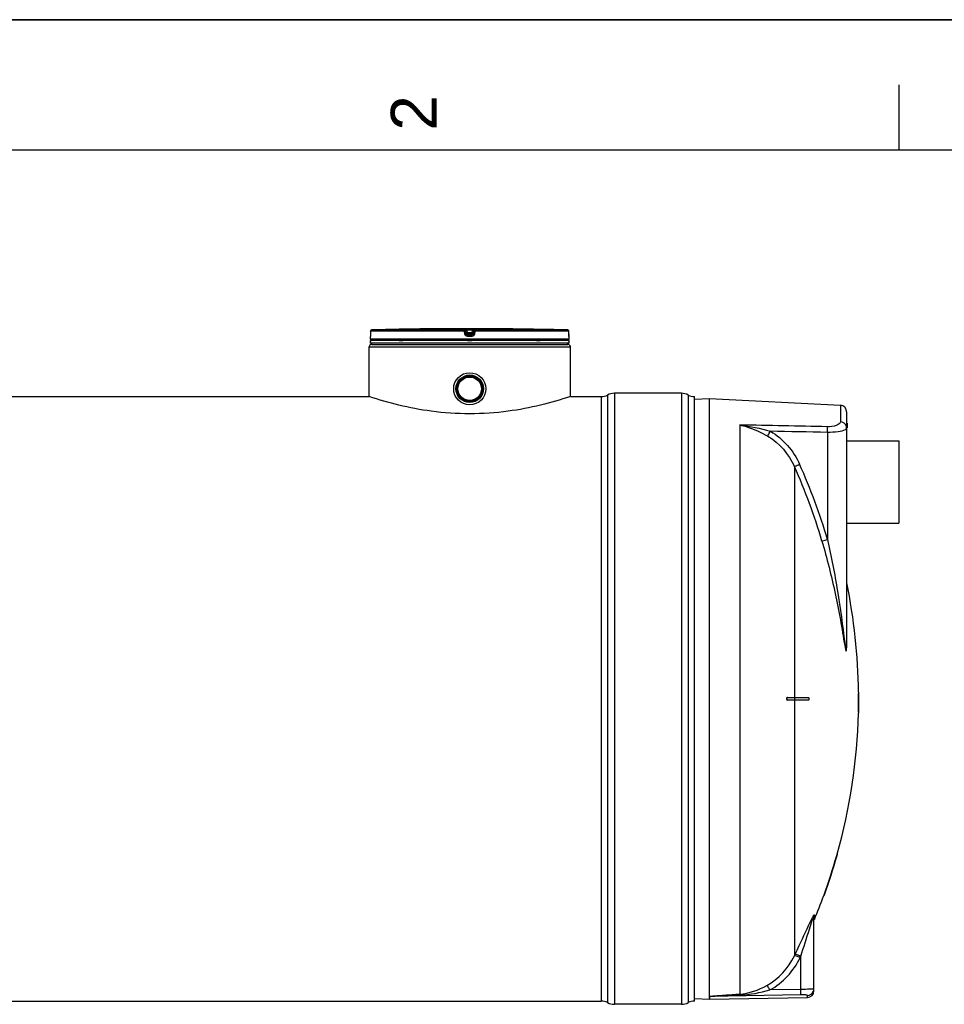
# Model space of a CAD drawing. Header units: millimetres. Extents: x 0 to 297, y 0 to 210.
# Tile 11 of 17: x 155 to 226, y 135 to 210. Entities that reach past the tile are written whole.
import ezdxf

# ---------------------------------------------------------------- set-up
doc = ezdxf.new("R2010")
doc.units = ezdxf.units.MM
doc.header["$LTSCALE"] = 16.335
doc.layers.get('0').update_dxf_attribs({"linetype": 'CONTINUOUS'})
for name, color, linetype in [('01_GLOBAL', 7, 'CONTINUOUS'), ('08_SURFACES', 7, 'CONTINUOUS'), ('AXES_REF', 7, 'CONTINUOUS')]:
    doc.layers.add(name, color=color, linetype=linetype)
doc.styles.add('TEXTSTYLE_2', font='arial.ttf')

# ---------------------------------------------------------------- blocks, each defined once
blk = doc.blocks.new('MARGEA4_BL0', base_point=(148.514, 105.014))
at = {"color": 7, "linetype": 'Continuous'}
for p, q in [((297.014, 210.014), (0.014, 210.014)), ((222.764, 205.014), (222.764, 200.014)), ((287.014, 200.014), (10.014, 200.014))]:
    blk.add_line(p, q, dxfattribs=at)
at = {"color": 2, "linetype": 'Continuous', "style": 'TEXTSTYLE_2', "oblique": 0.00002}
blk.add_text('2', height=3.5, rotation=90, dxfattribs=at).set_placement((187.389, 201.514))

msp = doc.modelspace()

# ---------------------------------------------------------------- linework, layer by layer
at = {"color": 7, "linetype": 'Continuous'}
for p, q in [((0, 210), (297, 210)), ((186.825, 186.34), (186.625, 186.337)), ((186.695, 186.338), (186.661, 186.338)), ((186.767, 186.339), (186.741, 186.339)), ((186.789, 186.339), (186.767, 186.339)), ((186.824, 186.34), (186.789, 186.339)), ((186.825, 186.34), (186.824, 186.34)), ((186.825, 186.34), (186.825, 186.34)), ((193.035, 186.34), (193.034, 186.34)), ((193.234, 186.337), (193.035, 186.34)), ((193.041, 186.34), (193.035, 186.34)), ((193.104, 186.339), (193.041, 186.34)), ((193.132, 186.339), (193.104, 186.339)), ((182.33, 185.556), (182.33, 185.759)), ((197.53, 185.456), (182.33, 185.456)), ((182.33, 185.256), (182.33, 185.456)), ((182.336, 185.827), (182.335, 185.815)), ((182.335, 185.815), (182.335, 185.806)), ((182.335, 185.806), (182.335, 185.797)), ((182.337, 185.853), (182.336, 185.839)), ((182.336, 185.839), (182.336, 185.827)), ((182.338, 185.883), (182.337, 185.867)), ((182.337, 185.867), (182.337, 185.853)), ((182.34, 186.16), (182.338, 185.935)), ((182.338, 185.935), (182.338, 185.916)), ((182.338, 185.916), (182.338, 185.899)), ((182.338, 185.899), (182.338, 185.883)), ((182.37, 185.456), (182.37, 185.46)), ((197.49, 185.456), (197.49, 185.46)), ((197.521, 185.935), (197.519, 186.16)), ((197.521, 185.918), (197.521, 185.935)), ((197.521, 185.906), (197.521, 185.922)), ((197.521, 185.89), (197.521, 185.91)), ((197.522, 185.875), (197.521, 185.894)), ((197.522, 185.864), (197.522, 185.878)), ((197.522, 185.85), (197.522, 185.868)), ((197.523, 185.838), (197.522, 185.854)), ((197.523, 185.826), (197.523, 185.841)), ((197.524, 185.816), (197.523, 185.829)), ((197.524, 185.807), (197.523, 185.819)), ((197.524, 185.799), (197.524, 185.809)), ((197.525, 185.793), (197.524, 185.801)), ((197.525, 185.789), (197.525, 185.795)), ((197.525, 185.785), (197.525, 185.79)), ((197.53, 185.556), (197.53, 185.759)), ((197.53, 185.256), (197.53, 185.456)), ((197.53, 185.256), (182.33, 185.256)), ((182.43, 185.156), (182.43, 185.256)), ((182.43, 185.156), (197.43, 185.156)), ((197.43, 185.156), (197.43, 185.256)), ((56.79, 181.156), (182.23, 181.156)), ((182.23, 181.156), (182.23, 181.156)), ((197.63, 181.156), (197.629, 181.156)), ((197.63, 181.156), (200, 181.156)), ((206.13, 181.406), (201, 181.406)), ((207.13, 134.876), (207.13, 181.156)), ((207.133, 180.957), (208.27, 181.016)), ((208.27, 181.016), (218.296, 180.491)), ((208.27, 135.235), (208.27, 181.016)), ((218.77, 179.992), (218.77, 162.147)), ((218.77, 179.116), (218.81, 179.116)), ((218.81, 179.116), (218.81, 178.757)), ((216.27, 135.647), (216.27, 141.3)), ((207.133, 135.076), (208.27, 135.016)), ((208.27, 135.232), (208.27, 135.016)), ((208.278, 135.017), (215.778, 135.148)), ((39.019, 134.876), (200, 134.876)), ((206.13, 134.626), (201, 134.626))]:
    msp.add_line(p, q, dxfattribs=at)
at = {"color": 9, "linetype": 'Continuous'}
for p, q in [((189.541, 186.259), (182.437, 186.259)), ((189.541, 186.259), (189.541, 186.337)), ((189.64, 186.171), (189.64, 186.25)), ((189.669, 186.025), (189.64, 186.25)), ((189.743, 186.34), (189.743, 186.239)), ((189.743, 186.34), (189.93, 186.34)), ((189.768, 186.039), (189.743, 186.239)), ((190.116, 186.239), (189.743, 186.239)), ((189.93, 186.34), (190.116, 186.34)), ((190.116, 186.239), (190.091, 186.039)), ((190.116, 186.34), (190.116, 186.239)), ((190.219, 186.25), (190.19, 186.025)), ((190.219, 186.25), (190.219, 186.171)), ((190.318, 186.337), (190.318, 186.259)), ((197.422, 186.259), (190.318, 186.259)), ((193.034, 186.34), (193.034, 186.34)), ((182.331, 185.759), (182.33, 185.759)), ((197.53, 185.556), (182.33, 185.556)), ((182.34, 186.159), (182.338, 185.934)), ((182.338, 185.934), (182.338, 185.935)), ((182.34, 186.159), (182.34, 186.16)), ((189.536, 186.159), (182.34, 186.159)), ((182.37, 185.46), (182.402, 185.46)), ((184.537, 185.46), (184.81, 185.46)), ((189.565, 185.934), (189.536, 186.159)), ((189.669, 185.947), (189.64, 186.171)), ((189.669, 186.025), (189.669, 185.947)), ((189.669, 186.025), (189.67, 186.019)), ((189.93, 185.759), (189.766, 185.759)), ((189.767, 185.937), (189.768, 185.937)), ((190.091, 186.039), (189.768, 186.039)), ((189.768, 186.039), (189.768, 185.859)), ((190.091, 185.937), (189.768, 185.937)), ((189.93, 185.859), (189.768, 185.859)), ((189.77, 185.46), (190.09, 185.46)), ((190.091, 185.859), (189.93, 185.859)), ((190.093, 185.759), (189.93, 185.759)), ((190.091, 185.859), (190.091, 186.039)), ((190.092, 185.937), (190.091, 185.937)), ((190.19, 186.025), (190.189, 186.019)), ((190.219, 186.171), (190.19, 185.947)), ((190.19, 185.947), (190.19, 186.025)), ((190.323, 186.159), (190.294, 185.934)), ((197.519, 186.159), (190.323, 186.159)), ((195.049, 185.46), (195.322, 185.46)), ((197.457, 185.46), (197.49, 185.46)), ((197.519, 186.159), (197.519, 186.16)), ((197.521, 185.934), (197.519, 186.159)), ((197.521, 185.934), (197.521, 185.935)), ((197.53, 185.759), (197.528, 185.759)), ((200, 181.156), (200, 134.876)), ((200.471, 181.274), (200.471, 134.759)), ((201, 181.406), (201, 134.626)), ((206.13, 181.406), (206.13, 134.626)), ((206.659, 181.274), (206.659, 134.759)), ((218.296, 180.491), (218.296, 179.229)), ((210.596, 178.983), (210.596, 135.412)), ((218.77, 179.016), (218.81, 179.016)), ((217.309, 178.412), (217.309, 170.212)), ((218.78, 162.101), (218.78, 166.907)), ((216.308, 141.489), (216.308, 141.121)), ((214.774, 138.33), (214.825, 138.435)), ((214.786, 138.354), (214.825, 138.435)), ((215.218, 138.193), (215.27, 138.299)), ((215.23, 138.217), (215.27, 138.299)), ((215.27, 135.767), (215.27, 138.299)), ((215.27, 135.767), (212.906, 135.724)), ((208.278, 135.232), (208.27, 135.232)), ((215.278, 135.358), (208.278, 135.232)), ((208.278, 135.017), (208.278, 135.232)), ((215.778, 135.148), (215.778, 135.3))]:
    msp.add_line(p, q, dxfattribs=at)
at = {"color": 7, "linetype": 'Continuous'}
for points in [[(186.741, 186.339), (186.711, 186.338), (186.695, 186.338)], [(182.335, 185.797), (182.334, 185.79), (182.334, 185.787), (182.334, 185.784), (182.334, 185.782), (182.333, 185.78), (182.333, 185.778), (182.333, 185.777), (182.333, 185.776)], [(197.526, 185.778), (197.526, 185.777), (197.526, 185.776), (197.526, 185.776), (197.526, 185.776), (197.526, 185.776), (197.526, 185.777), (197.526, 185.779), (197.526, 185.78), (197.525, 185.782), (197.525, 185.785)], [(208.27, 135.235), (208.27, 135.234), (208.27, 135.234), (208.27, 135.233), (208.27, 135.233), (208.27, 135.232), (208.27, 135.232)]]:
    msp.add_lwpolyline(points, dxfattribs=at)
at = {"color": 9, "linetype": 'Continuous'}
msp.add_lwpolyline([(218.78, 162.101), (218.778, 162.106), (218.776, 162.111), (218.774, 162.116), (218.773, 162.121), (218.772, 162.126), (218.771, 162.132), (218.77, 162.137), (218.77, 162.142), (218.77, 162.147)], dxfattribs=at)
at = {"color": 7, "linetype": 'Continuous'}
for radius in [1.23, 1.055, 1.025, 1.005, 1, 0.95, 0.9]:
    msp.add_circle((189.93, 181.756), radius, dxfattribs=at)
for centre, radius, start, end in [((182.44, 186.159), 0.1, 91.48637, 179.62893), ((189.93, -102.497), 288.854, 90.65549, 91.48637), ((189.93, -102.494), 288.85, 89.3842, 90.6158), ((189.93, -102.494), 288.85, 88.51363, 89.34452), ((197.419, 186.159), 0.1, 0.47139, 88.50968), ((182.43, 185.759), 0.1, 162.87448, 180), ((182.43, 185.556), 0.1, 180, 235.73564), ((182.396, 185.46), 0.026, 148.62171, 180), ((197.43, 185.556), 0.1, 304.26436, 360), ((197.464, 185.46), 0.026, 0, 31.37829), ((197.43, 185.759), 0.1, 0, 17.12565), ((200, 182.156), 1, 270, 298.07249), ((201, 180.281), 1.125, 90, 118.07249), ((206.13, 180.281), 1.125, 61.92751, 90), ((207.13, 182.156), 1, 241.92751, 270), ((218.27, 179.992), 0.5, 0, 87), ((215.77, 135.647), 0.5, 271, 360), ((200, 133.876), 1, 61.92751, 90), ((201, 135.751), 1.125, 241.92751, 270), ((206.13, 135.751), 1.125, 270, 298.07249), ((207.13, 133.876), 1, 90, 118.07249)]:
    msp.add_arc(centre, radius, start, end, dxfattribs=at)
at = {"color": 9, "linetype": 'Continuous'}
for centre, radius, start, end in [((182.439, 186.16), 0.0986, 111.89615, 113.75107), ((182.44, 186.159), 0.1, 106.34007, 111.88872), ((182.44, 186.158), 0.101, 102.40753, 106.3459), ((182.44, 186.158), 0.101, 98.98398, 102.40912), ((182.44, 186.16), 0.0992, 91.51272, 99.00012), ((197.419, 186.16), 0.0992, 81.1124, 88.48797), ((197.419, 186.158), 0.101, 79.42687, 81.12919), ((197.419, 186.158), 0.101, 73.84944, 79.42649), ((197.419, 186.158), 0.101, 72.25551, 73.84867), ((197.42, 186.16), 0.0993, 65.31722, 72.26949), ((197.42, 186.16), 0.0994, 58.46483, 65.29406), ((182.431, 185.759), 0.1, 169.25754, 179.96117), ((190.742, 178.229), 7.87, 97.11147, 97.47559), ((189.117, 178.229), 7.87, 82.52441, 82.88853), ((200.988, 185.951), 3.467, 180.28324, 182.05411), ((197.428, 185.759), 0.1, 0.03872, 10.74603), ((176.582, 158.417), 41.961, 16.15947, 24.46631), ((176.547, 158.4), 42.439, 16.15947, 24.46631), ((215.77, 135.797), 0.5, 345.10838, 352.48322), ((215.779, 135.796), 0.491, 352.46954, 359.97748), ((215.774, 135.796), 0.496, 339.67205, 345.11442)]:
    msp.add_arc(centre, radius, start, end, dxfattribs=at)
for points in [[(182.34, 186.159), (182.34, 186.195), (182.366, 186.236), (182.399, 186.251)], [(189.541, 186.337), (189.585, 186.337), (189.635, 186.294), (189.64, 186.25)], [(189.541, 186.259), (189.585, 186.259), (189.635, 186.215), (189.64, 186.171)], [(190.318, 186.337), (190.274, 186.337), (190.224, 186.294), (190.219, 186.25)], [(190.219, 186.171), (190.224, 186.215), (190.274, 186.259), (190.318, 186.259)], [(197.519, 186.159), (197.519, 186.192), (197.499, 186.227), (197.472, 186.244)], [(189.768, 185.859), (189.724, 185.859), (189.674, 185.903), (189.669, 185.947)], [(190.19, 185.947), (190.185, 185.903), (190.135, 185.859), (190.091, 185.859)], [(217.292, 178.852), (215.06, 178.898), (212.828, 178.941), (210.596, 178.983)], [(210.596, 178.983), (211.388, 178.898), (212.174, 178.729), (212.938, 178.502)], [(218.754, 178.875), (218.703, 179.061), (218.488, 179.219), (218.296, 179.229)], [(218.77, 178.757), (218.77, 178.797), (218.764, 178.837), (218.754, 178.875)], [(212.741, 178.128), (213.631, 177.607), (214.354, 176.738), (214.774, 175.796)], [(212.938, 178.502), (213.911, 177.939), (214.709, 177), (215.175, 175.977)], [(217.309, 178.412), (215.852, 178.443), (214.395, 178.473), (212.938, 178.502)], [(216.105, 141.159), (216.138, 141.227), (216.171, 141.294), (216.206, 141.36)], [(216.148, 141.055), (216.161, 141.094), (216.175, 141.132), (216.189, 141.17)], [(216.27, 141.3), (216.27, 141.361), (216.276, 141.434), (216.32, 141.476)], [(212.673, 136.072), (213.571, 136.573), (214.329, 137.404), (214.774, 138.33)], [(212.906, 135.724), (213.892, 136.272), (214.727, 137.178), (215.218, 138.193)], [(210.596, 135.412), (211.321, 135.46), (212.038, 135.718), (212.673, 136.072)], [(210.615, 135.344), (211.389, 135.376), (212.162, 135.511), (212.906, 135.724)], [(215.778, 135.3), (215.966, 135.303), (216.173, 135.448), (216.239, 135.624)]]:
    msp.add_open_spline(points, degree=3, dxfattribs=at)
for points, knots in [([(189.536, 186.159), (189.536, 186.182), (189.534, 186.215), (189.54, 186.245), (189.539, 186.258), (189.541, 186.259)], [0, 0, 0, 0, 0.696171, 0.914588, 1, 1, 1, 1]), ([(189.541, 186.337), (189.541, 186.342), (189.573, 186.332), (189.604, 186.343), (189.671, 186.338), (189.717, 186.34), (189.743, 186.34)], [0, 0, 0, 0, 0.076793, 0.294399, 0.618544, 1, 1, 1, 1]), ([(189.64, 186.25), (189.64, 186.252), (189.657, 186.245), (189.673, 186.249), (189.707, 186.242), (189.73, 186.24), (189.743, 186.239)], [0, 0, 0, 0, 0.078331, 0.297814, 0.622419, 1, 1, 1, 1]), ([(190.116, 186.34), (190.142, 186.34), (190.188, 186.338), (190.255, 186.343), (190.286, 186.332), (190.318, 186.342), (190.318, 186.337)], [0, 0, 0, 0, 0.38169, 0.705926, 0.923307, 1, 1, 1, 1]), ([(190.116, 186.239), (190.129, 186.24), (190.152, 186.242), (190.187, 186.249), (190.202, 186.245), (190.219, 186.252), (190.219, 186.25)], [0, 0, 0, 0, 0.378196, 0.703407, 0.922257, 1, 1, 1, 1]), ([(190.323, 186.159), (190.323, 186.182), (190.325, 186.215), (190.319, 186.245), (190.32, 186.258), (190.318, 186.259)], [0, 0, 0, 0, 0.696171, 0.914588, 1, 1, 1, 1]), ([(182.336, 185.822), (182.335, 185.807), (182.328, 185.793), (182.337, 185.759), (182.331, 185.759)], [0, 0, 0, 0, 0.737793, 1, 1, 1, 1]), ([(182.338, 185.934), (182.338, 185.905), (182.337, 185.868), (182.336, 185.831), (182.336, 185.822)], [0, 0, 0, 0, 0.781563, 1, 1, 1, 1]), ([(189.536, 186.159), (189.549, 186.161), (189.573, 186.164), (189.608, 186.166), (189.624, 186.174), (189.641, 186.169), (189.64, 186.171)], [0, 0, 0, 0, 0.377925, 0.702743, 0.921906, 1, 1, 1, 1]), ([(189.565, 185.934), (189.589, 185.937), (189.623, 185.945), (189.654, 185.942), (189.667, 185.949), (189.669, 185.947)], [0, 0, 0, 0, 0.703014, 0.921992, 1, 1, 1, 1]), ([(189.766, 185.759), (189.718, 185.759), (189.62, 185.794), (189.571, 185.887), (189.565, 185.934)], [0, 0, 0, 0, 0.499277, 1, 1, 1, 1]), ([(189.718, 186.032), (189.706, 186.031), (189.695, 186.024), (189.669, 186.03), (189.669, 186.025)], [0, 0, 0, 0, 0.730974, 1, 1, 1, 1]), ([(189.766, 185.759), (189.766, 185.782), (189.772, 185.813), (189.761, 185.851), (189.768, 185.859)], [0, 0, 0, 0, 0.697837, 1, 1, 1, 1]), ([(190.093, 185.759), (190.093, 185.782), (190.087, 185.813), (190.098, 185.851), (190.091, 185.859)], [0, 0, 0, 0, 0.697838, 1, 1, 1, 1]), ([(190.294, 185.934), (190.289, 185.887), (190.239, 185.794), (190.141, 185.759), (190.093, 185.759)], [0, 0, 0, 0, 0.49977, 1, 1, 1, 1]), ([(190.19, 186.025), (190.19, 186.03), (190.164, 186.024), (190.153, 186.031), (190.141, 186.032)], [0, 0, 0, 0, 0.269026, 1, 1, 1, 1]), ([(190.294, 185.934), (190.27, 185.937), (190.236, 185.945), (190.205, 185.942), (190.192, 185.949), (190.19, 185.947)], [0, 0, 0, 0, 0.703014, 0.921992, 1, 1, 1, 1]), ([(190.323, 186.159), (190.31, 186.161), (190.286, 186.164), (190.251, 186.166), (190.235, 186.174), (190.218, 186.169), (190.219, 186.171)], [0, 0, 0, 0, 0.377925, 0.702743, 0.921906, 1, 1, 1, 1]), ([(197.528, 185.759), (197.522, 185.759), (197.531, 185.796), (197.524, 185.81), (197.523, 185.827)], [0, 0, 0, 0, 0.262433, 1, 1, 1, 1]), ([(210.596, 178.983), (210.781, 178.945), (211.529, 178.752), (212.237, 178.422), (212.741, 178.128)], [0, 0, 0, 0, 0.244546, 1, 1, 1, 1]), ([(218.296, 179.229), (218.296, 179.102), (217.882, 178.861), (217.538, 178.847), (217.292, 178.852)], [0, 0, 0, 0, 0.338359, 1, 1, 1, 1]), ([(217.309, 178.412), (217.31, 178.458), (217.309, 178.605), (217.31, 178.753), (217.292, 178.852)], [0, 0, 0, 0, 0.315006, 1, 1, 1, 1]), ([(218.77, 178.757), (218.77, 178.717), (218.723, 178.663), (218.674, 178.631), (218.657, 178.621)], [0, 0, 0, 0, 0.672409, 1, 1, 1, 1]), ([(212.741, 178.128), (212.749, 178.149), (212.81, 178.276), (212.879, 178.399), (212.938, 178.502)], [0, 0, 0, 0, 0.163359, 1, 1, 1, 1]), ([(218.657, 178.621), (218.5, 178.529), (218.038, 178.436), (217.584, 178.408), (217.309, 178.412)], [0, 0, 0, 0, 0.398951, 1, 1, 1, 1]), ([(214.774, 175.796), (214.792, 175.804), (214.926, 175.863), (215.059, 175.924), (215.175, 175.977)], [0, 0, 0, 0, 0.130533, 1, 1, 1, 1]), ([(216.884, 170.096), (216.903, 170.1), (217.045, 170.136), (217.186, 170.176), (217.309, 170.212)], [0, 0, 0, 0, 0.130961, 1, 1, 1, 1]), ([(216.884, 170.096), (217.268, 168.771), (217.777, 166.77), (218.31, 164.087), (218.517, 162.747), (218.633, 162.086)], [0, 0, 0, 0, 0.504256, 0.754524, 1, 1, 1, 1]), ([(217.309, 170.212), (217.598, 168.901), (218.117, 166.276), (218.463, 163.625), (218.633, 162.304)], [0, 0, 0, 0, 0.50198, 1, 1, 1, 1]), ([(218.633, 162.304), (218.646, 162.2), (218.662, 162.05), (218.702, 161.845), (218.702, 161.76), (218.745, 161.676), (218.758, 161.74), (218.76, 161.784), (218.77, 161.932), (218.77, 162.049), (218.77, 162.147)], [0, 0, 0, 0, 0.289186, 0.428032, 0.549631, 0.576949, 0.608227, 0.666713, 0.728782, 1, 1, 1, 1]), ([(218.633, 162.086), (218.659, 161.939), (218.772, 161.362), (218.78, 161.951), (218.78, 162.101)], [0, 0, 0, 0, 0.499253, 1, 1, 1, 1]), ([(214.825, 138.435), (214.935, 138.664), (215.368, 139.569), (215.776, 140.486), (216.105, 141.159)], [0, 0, 0, 0, 0.253428, 1, 1, 1, 1]), ([(215.27, 138.299), (215.492, 138.992), (215.779, 139.912), (216.07, 140.832), (216.148, 141.055)], [0, 0, 0, 0, 0.754541, 1, 1, 1, 1]), ([(216.189, 141.17), (216.199, 141.197), (216.221, 141.23), (216.241, 141.348), (216.27, 141.308), (216.27, 141.3)], [0, 0, 0, 0, 0.450156, 0.873177, 1, 1, 1, 1]), ([(216.206, 141.36), (216.22, 141.386), (216.229, 141.416), (216.308, 141.515), (216.308, 141.489)], [0, 0, 0, 0, 0.524126, 1, 1, 1, 1]), ([(215.218, 138.193), (215.124, 138.237), (214.99, 138.279), (214.819, 138.357), (214.774, 138.33)], [0, 0, 0, 0, 0.666101, 1, 1, 1, 1]), ([(215.27, 138.299), (215.175, 138.343), (215.041, 138.384), (214.87, 138.462), (214.825, 138.435)], [0, 0, 0, 0, 0.665943, 1, 1, 1, 1]), ([(212.906, 135.724), (212.861, 135.804), (212.784, 135.917), (212.713, 136.046), (212.673, 136.072)], [0, 0, 0, 0, 0.658849, 1, 1, 1, 1]), ([(216.119, 135.782), (216.066, 135.78), (215.783, 135.772), (215.5, 135.769), (215.27, 135.767)], [0, 0, 0, 0, 0.187344, 1, 1, 1, 1]), ([(215.278, 135.358), (215.278, 135.374), (215.275, 135.51), (215.272, 135.646), (215.27, 135.767)], [0, 0, 0, 0, 0.111817, 1, 1, 1, 1]), ([(216.27, 135.796), (216.27, 135.783), (216.189, 135.798), (216.156, 135.784), (216.119, 135.782)], [0, 0, 0, 0, 0.257499, 1, 1, 1, 1]), ([(208.27, 135.235), (208.452, 135.28), (208.84, 135.281), (209.613, 135.353), (210.203, 135.386), (210.596, 135.412)], [0, 0, 0, 0, 0.24121, 0.493287, 1, 1, 1, 1]), ([(208.278, 135.232), (208.28, 135.249), (208.355, 135.23), (208.43, 135.249), (208.565, 135.251), (208.707, 135.26), (208.903, 135.269), (209.147, 135.28), (209.538, 135.298), (210.028, 135.319), (210.419, 135.336), (210.615, 135.344)], [0, 0, 0, 0, 0.022608, 0.060539, 0.12087, 0.183961, 0.24645, 0.371879, 0.497414, 0.748649, 1, 1, 1, 1]), ([(210.615, 135.344), (210.612, 135.359), (210.621, 135.37), (210.598, 135.398), (210.597, 135.394)], [0, 0, 0, 0, 0.817511, 1, 1, 1, 1]), ([(215.778, 135.3), (215.778, 135.314), (215.712, 135.331), (215.568, 135.357), (215.398, 135.361), (215.278, 135.358)], [0, 0, 0, 0, 0.083923, 0.293432, 1, 1, 1, 1])]:
    msp.add_open_spline(points, degree=3, knots=knots, dxfattribs=at)
at = {"color": 7, "linetype": 'Continuous'}
for points in [[(189.67, 186.019), (189.678, 185.977), (189.724, 185.938), (189.767, 185.937)], [(190.189, 186.019), (190.182, 185.977), (190.135, 185.938), (190.092, 185.937)]]:
    msp.add_open_spline(points, degree=3, dxfattribs=at)
for points, knots in [([(189.93, 179.838), (188.945, 179.838), (187.119, 179.963), (184.547, 180.452), (182.979, 180.907), (182.23, 181.156)], [0, 0, 0, 0, 0.376439, 0.697916, 1, 1, 1, 1]), ([(197.629, 181.156), (196.88, 180.907), (195.312, 180.452), (192.74, 179.963), (190.914, 179.838), (189.93, 179.838)], [0, 0, 0, 0, 0.302084, 0.623561, 1, 1, 1, 1])]:
    msp.add_open_spline(points, degree=3, knots=knots, dxfattribs=at)
at = {"layer": '01_GLOBAL', "color": 9, "linetype": 'Continuous'}
msp.add_line((182.23, 184.956), (197.63, 184.956), dxfattribs=at)
at = {"layer": '01_GLOBAL', "color": 7, "linetype": 'Continuous'}
for p, q in [((182.23, 181.156), (182.23, 184.956)), ((182.43, 185.156), (197.43, 185.156)), ((197.63, 181.156), (197.63, 184.956))]:
    msp.add_line(p, q, dxfattribs=at)
for centre, start, end in [((182.43, 184.956), 90, 180), ((197.43, 184.956), 0, 90)]:
    msp.add_arc(centre, 0.2, start, end, dxfattribs=at)
at = {"layer": '08_SURFACES', "color": 9, "linetype": 'Continuous'}
for p, q in [((214.774, 175.796), (214.774, 158.116)), ((219.688, 158.416), (219.708, 158.416)), ((214.774, 157.916), (214.774, 138.33)), ((214.792, 158.116), (214.792, 157.916)), ((219.678, 157.016), (219.698, 157.016)), ((218.038, 146.016), (218.017, 146.016)), ((217.069, 143.016), (217.047, 143.016))]:
    msp.add_line(p, q, dxfattribs=at)
at = {"layer": '08_SURFACES', "color": 7, "linetype": 'Continuous'}
for p, q in [((219.687, 158.516), (219.707, 158.516)), ((219.687, 158.516), (219.688, 158.416)), ((219.708, 158.416), (219.707, 158.516)), ((214.245, 158.116), (215.851, 158.116)), ((215.851, 157.916), (214.245, 157.916)), ((219.664, 158.116), (219.709, 158.116)), ((219.664, 157.916), (219.709, 157.916)), ((219.678, 157.016), (219.676, 156.916)), ((219.676, 156.916), (219.696, 156.916)), ((219.696, 156.916), (219.698, 157.016)), ((218.021, 146.03), (218.017, 146.016)), ((218.028, 146.055), (218.021, 146.03)), ((218.023, 146.036), (218.021, 146.029)), ((218.046, 146.116), (218.023, 146.036)), ((218.038, 146.016), (218.064, 146.109)), ((218.046, 146.116), (218.067, 146.116)), ((218.064, 146.109), (218.064, 146.107)), ((218.066, 146.115), (218.067, 146.116)), ((217.011, 142.917), (217.011, 142.916)), ((217.011, 142.916), (217.032, 142.916)), ((217.047, 143.016), (217.014, 142.924)), ((217.018, 142.937), (217.016, 142.93)), ((217.036, 142.926), (217.057, 142.984)), ((217.057, 142.984), (217.069, 143.016))]:
    msp.add_line(p, q, dxfattribs=at)
for points in [[(218.038, 146.016), (218.044, 146.034), (218.048, 146.051), (218.053, 146.067), (218.057, 146.082), (218.06, 146.094)], [(218.063, 146.104), (218.065, 146.111), (218.066, 146.115)], [(217.014, 142.924), (217.012, 142.92), (217.011, 142.917)], [(217.047, 143.016), (217.042, 143.003), (217.038, 142.99), (217.033, 142.978), (217.029, 142.966), (217.025, 142.955), (217.018, 142.937)], [(217.032, 142.916), (217.033, 142.918), (217.034, 142.922), (217.037, 142.929)], [(217.04, 142.939), (217.045, 142.951), (217.05, 142.965), (217.056, 142.981)], [(217.056, 142.981), (217.062, 142.999), (217.069, 143.016)]]:
    msp.add_lwpolyline(points, dxfattribs=at)
for radius, start, end in [(43.9, 0.65259, 11.68403), (43.9, 0.13051, 0.52207), (43.92, 0.13046, 0.52183), (43.9, 358.69474, 359.86949), (43.92, 358.69534, 359.86954), (43.92, 359.86954, 0.21743), (43.9, 344.27202, 358.56419), (43.9, 340.02034, 344.13634), (43.92, 340.02983, 344.14375), (43.9, 337.36465, 339.88146)]:
    msp.add_arc((175.79, 158.016), radius, start, end, dxfattribs=at)
msp.add_open_spline([(214.202, 158.101), (214.151, 158.065), (214.182, 157.916), (214.245, 157.916)], degree=3, dxfattribs=at)
for points, knots in [([(214.271, 157.916), (214.229, 157.916), (214.161, 158.016), (214.229, 158.116), (214.271, 158.116)], [0, 0, 0, 0, 0.499745, 1, 1, 1, 1]), ([(214.245, 158.116), (214.238, 158.116), (214.223, 158.113), (214.209, 158.106), (214.202, 158.101)], [0, 0, 0, 0, 0.468451, 1, 1, 1, 1]), ([(215.851, 158.116), (215.864, 158.116), (215.902, 158.073), (215.889, 158.008), (215.879, 157.916), (215.851, 157.916)], [0, 0, 0, 0, 0.16587, 0.630215, 1, 1, 1, 1]), ([(219.661, 158.053), (219.66, 158.023), (219.674, 157.993), (219.648, 157.916), (219.664, 157.916)], [0, 0, 0, 0, 0.652772, 1, 1, 1, 1]), ([(219.664, 158.116), (219.658, 158.116), (219.667, 158.082), (219.661, 158.068), (219.661, 158.053)], [0, 0, 0, 0, 0.286516, 1, 1, 1, 1]), ([(219.684, 157.916), (219.673, 157.916), (219.691, 157.971), (219.673, 158.017), (219.691, 158.062), (219.673, 158.116), (219.684, 158.116)], [0, 0, 0, 0, 0.156581, 0.500104, 0.843522, 1, 1, 1, 1])]:
    msp.add_open_spline(points, degree=3, knots=knots, dxfattribs=at)
at = {"layer": 'AXES_REF', "color": 7, "linetype": 'Continuous'}
for p, q in [((218.81, 177.776), (222.77, 177.776)), ((222.77, 177.776), (222.77, 171.476)), ((218.77, 171.476), (222.77, 171.476))]:
    msp.add_line(p, q, dxfattribs=at)

# ---------------------------------------------------------------- block references
at = {"color": 2, "linetype": 'Continuous'}
msp.add_blockref('MARGEA4_BL0', (148.514, 105.014), dxfattribs=at)

doc.saveas('drawing.dxf')
